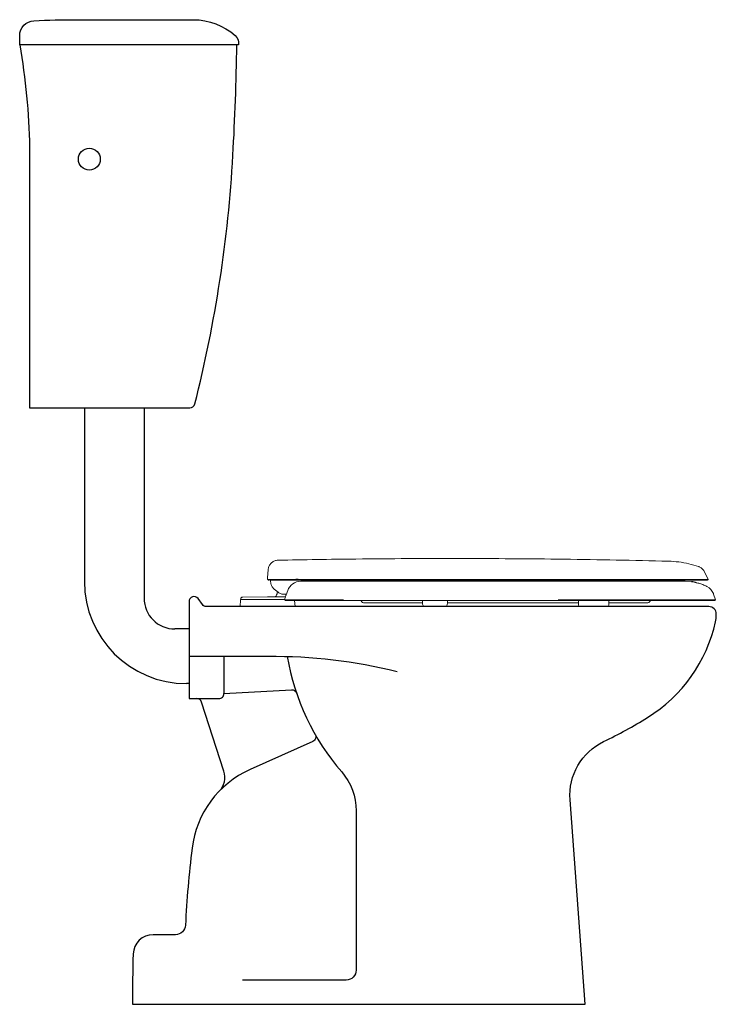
# Model space of a CAD drawing. Header units: millimetres. Extents: x 43.069 to 43.77, y 148.133 to 149.123.
import ezdxf

# ---------------------------------------------------------------- set-up
doc = ezdxf.new("R2010")
doc.units = ezdxf.units.MM
doc.layers.add('BLOCKS', color=3, linetype='Continuous')
doc.layers.add('SANINDUSA', color=3, linetype='Continuous')

# ---------------------------------------------------------------- blocks, each defined once
blk = doc.blocks.new('103011AL')
at = {"layer": 'BLOCKS'}
for p, q in [((0.065, 0.6), (0.065, 0.4253)), ((0.125, 0.6), (0.125, 0.40853)), ((0.17023, 0.3775), (0.15603, 0.3775)), ((0.17023, 0.3225), (0.1678, 0.3225))]:
    blk.add_line(p, q, dxfattribs=at)
for points in [[(0, 0.965), (0, 0.97429, -0.40036), (0.01429, 0.98927, -0.011883), (0.05716, 0.99029), (0.17464, 0.99029, -0.182719), (0.21662, 0.97442, -0.266333), (0.21981, 0.965), (0, 0.965, -0.036868), (0.01, 0.86201), (0.01, 0.6), (0.17112, 0.6, 0.34308), (0.17596, 0.60377, 0.048313), (0.21434, 0.85388, 0.009935), (0.21833, 0.965)], [(0.29697, 0.27149, -0.442616), (0.29467, 0.26445), (0.23155, 0.23612, 0.262898), (0.17322, 0.15691, 0.017474), (0.16658, 0.07949, -0.399449), (0.15659, 0.07), (0.13403, 0.07, 0.404367), (0.11404, 0.05067, 0.011395), (0.11348, 0), (0.56848, 0), (0.55321, 0.20576, -0.30827), (0.58701, 0.26426, 0.026557), (0.63118, 0.2885, 0.201978), (0.69951, 0.38478, 0.054711), (0.70023, 0.39129), (0.70023, 0.3925, 0.414214), (0.69273, 0.4), (0.18773, 0.4, -0.236068), (0.18373, 0.402), (0.17923, 0.408, 0.720759), (0.17023, 0.405), (0.17023, 0.3075), (0.20023, 0.3075, 0.414214), (0.20523, 0.3125), (0.27326, 0.31642, -0.337143), (0.27828, 0.31303)], [(0.17023, 0.35), (0.24978, 0.35, -0.06443), (0.37933, 0.33475)], [(0.26895, 0.34986, 0.136415), (0.32365, 0.23368, -0.179706), (0.3382, 0.19452), (0.3382, 0.03436, -0.414214), (0.3282, 0.02436), (0.22391, 0.02436)], [(0.20061, 0.2144, 0.276656), (0.20527, 0.23442), (0.1829, 0.30403, 0.325794), (0.17814, 0.3075)]]:
    blk.add_lwpolyline(points, format="xyb", dxfattribs=at)
blk.add_lwpolyline([(0.20523, 0.35), (0.20523, 0.3125)], dxfattribs=at)
blk.add_circle((0.07, 0.85), 0.011, dxfattribs=at)
for centre, radius in [((0.1678, 0.4253), 0.1028), ((0.15603, 0.40853), 0.03103)]:
    blk.add_arc(centre, radius, 180, 270, dxfattribs=at)

msp = doc.modelspace()

# ---------------------------------------------------------------- linework, layer by layer
at = {"layer": 'SANINDUSA', "linetype": 'Continuous', "lineweight": 15}
for p, q in [((43.31857, 148.56222), (43.31923, 148.56984)), ((43.31851, 148.56086), (43.31855, 148.56199)), ((43.31884, 148.56019), (43.31869, 148.56025)), ((43.31905, 148.56019), (43.31884, 148.56019)), ((43.3216, 148.56017), (43.31969, 148.56018)), ((43.32107, 148.55945), (43.36299, 148.55945)), ((43.33085, 148.56019), (43.32958, 148.56017)), ((43.34508, 148.56041), (43.34359, 148.56041)), ((43.35205, 148.55846), (43.36542, 148.55846)), ((43.36299, 148.55945), (43.75959, 148.55945)), ((43.73823, 148.55846), (43.36542, 148.55846)), ((43.74479, 148.55799), (43.73823, 148.55846)), ((43.76004, 148.55334), (43.76244, 148.55183)), ((43.32921, 148.54756), (43.32534, 148.55066)), ((43.32534, 148.55066), (43.32921, 148.54756)), ((43.33729, 148.54483), (43.3389, 148.54925)), ((43.76696, 148.54559), (43.76905, 148.53987)), ((43.2915, 148.53971), (43.29093, 148.53316)), ((43.29161, 148.5406), (43.29159, 148.54016)), ((43.31859, 148.54296), (43.29369, 148.54253)), ((43.32577, 148.54284), (43.31859, 148.54296)), ((43.33583, 148.54016), (43.31859, 148.54016)), ((43.33343, 148.54281), (43.32612, 148.54292)), ((43.33663, 148.54274), (43.33343, 148.54281)), ((43.33753, 148.53917), (43.39512, 148.53917)), ((43.34625, 148.53316), (43.34573, 148.53917)), ((43.39512, 148.53917), (43.43722, 148.53917)), ((43.47437, 148.53917), (43.47443, 148.53596)), ((43.49943, 148.53596), (43.49948, 148.53917)), ((43.52962, 148.53686), (43.52842, 148.53686)), ((43.53396, 148.53686), (43.52962, 148.53686)), ((43.63111, 148.53917), (43.63119, 148.53436)), ((43.66157, 148.53436), (43.66165, 148.53917)), ((43.7031, 148.53849), (43.70344, 148.53917)), ((43.29093, 148.53316), (43.34625, 148.53316))]:
    msp.add_line(p, q, dxfattribs=at)
at = {"layer": 'SANINDUSA', "linetype": 'Continuous', "lineweight": 15, "flags": 128}
for points in [[(43.7576, 148.56833), (43.75874, 148.5661), (43.76166, 148.56038)], [(43.51239, 148.56038), (43.48227, 148.56038), (43.4522, 148.56038), (43.42221, 148.56039), (43.39234, 148.56039), (43.36261, 148.56039), (43.36261, 148.56039), (43.36261, 148.56039), (43.36261, 148.56039), (43.36261, 148.56039), (43.36261, 148.56039)]]:
    msp.add_lwpolyline(points, dxfattribs=at)
at = {"layer": 'SANINDUSA', "linetype": 'Continuous', "lineweight": 15}
for centre, radius, start, end in [((43.35205, 148.54446), 0.014, 90, 160), ((43.31278, 148.55067), 0.01606, 334.57129, 350.53546), ((43.292, 148.53966), 0.0005, 135.91336, 175), ((43.65679, 148.53534), 0.00486, 331.08795, 348.36018)]:
    msp.add_arc(centre, radius, start, end, dxfattribs=at)
at = {"layer": 'SANINDUSA'}
msp.add_arc((43.72966, 148.47092), 0.08837, 76.74519, 80.14524, dxfattribs=at)
at = {"layer": 'SANINDUSA', "linetype": 'Continuous', "lineweight": 15}
msp.add_ellipse((43.41776, 148.56127), major_axis=(0.0701, 0.10576), ratio=0.513868, start_param=2.081753, end_param=2.092307, dxfattribs=at)
for points, knots in [([(43.32906, 148.57964), (43.32793, 148.5795), (43.32569, 148.57924), (43.32273, 148.57745), (43.32051, 148.57487), (43.31952, 148.57238), (43.31934, 148.57089), (43.31929, 148.57051)], [0, 0, 0, 0, 0.2304145, 0.4608289, 0.6912433, 0.9216579, 1, 1, 1, 1]), ([(43.32906, 148.57964), (43.35517, 148.5801), (43.41602, 148.58119), (43.47687, 148.58132), (43.51161, 148.5814)], [0, 0, 0, 0, 0.429168, 1, 1, 1, 1]), ([(43.72163, 148.5787), (43.68663, 148.57946), (43.61664, 148.581), (43.54662, 148.58126), (43.51161, 148.5814)], [0, 0, 0, 0, 0.499998, 1, 1, 1, 1]), ([(43.72165, 148.5787), (43.7251, 148.57851), (43.73198, 148.57812), (43.74214, 148.57629), (43.74868, 148.57426), (43.75194, 148.57325)], [0, 0, 0, 0, 0.335414, 0.668437, 1, 1, 1, 1]), ([(43.75755, 148.56844), (43.75724, 148.56896), (43.7566, 148.57003), (43.75495, 148.57174), (43.75329, 148.57277), (43.75209, 148.5732), (43.75194, 148.57325)], [0, 0, 0, 0, 0.242208, 0.493028, 0.937801, 1, 1, 1, 1]), ([(43.31929, 148.57051), (43.31929, 148.57049), (43.31929, 148.57045), (43.31925, 148.57007), (43.31923, 148.56984)], [0, 0, 0, 0, 0.393246, 1, 1, 1, 1]), ([(43.31869, 148.56025), (43.31862, 148.56036), (43.31854, 148.56049), (43.31852, 148.5608), (43.31851, 148.56086)], [0, 0, 0, 0, 0.796054, 1, 1, 1, 1]), ([(43.31869, 148.56025), (43.31876, 148.56019), (43.3189, 148.56006), (43.31905, 148.55996), (43.31913, 148.55991)], [0, 0, 0, 0, 0.491972, 1, 1, 1, 1]), ([(43.31969, 148.56018), (43.31955, 148.56018), (43.3194, 148.56019), (43.31921, 148.56019), (43.31921, 148.56019), (43.31921, 148.56019), (43.31921, 148.56019), (43.31921, 148.56019), (43.31919, 148.56019), (43.31913, 148.56019), (43.31908, 148.56019), (43.31905, 148.56019)], [0, 0, 0, 0, 0.708049, 0.708053, 0.708057, 0.708074, 0.708227, 0.709438, 0.719141, 0.796754, 1, 1, 1, 1]), ([(43.31913, 148.55991), (43.31921, 148.55986), (43.31937, 148.55976), (43.31954, 148.55969), (43.31963, 148.55965)], [0, 0, 0, 0, 0.500024, 1, 1, 1, 1]), ([(43.31965, 148.55965), (43.31969, 148.55963), (43.31976, 148.5596), (43.31985, 148.55958), (43.31991, 148.55956), (43.32002, 148.55953), (43.32011, 148.55951), (43.32019, 148.5595)], [0, 0, 0, 0, 0.273272, 0.410127, 0.470327, 0.575012, 1, 1, 1, 1]), ([(43.32071, 148.55945), (43.32063, 148.55945), (43.32045, 148.55945), (43.32029, 148.55948), (43.3202, 148.5595)], [0, 0, 0, 0, 0.5, 1, 1, 1, 1]), ([(43.32958, 148.56017), (43.32943, 148.56017), (43.32856, 148.56016), (43.32707, 148.56016), (43.32527, 148.56016), (43.32375, 148.56017), (43.32258, 148.56017), (43.32192, 148.56017), (43.32163, 148.56017), (43.3216, 148.56017)], [0, 0, 0, 0, 0.045122, 0.252445, 0.460002, 0.667927, 0.845737, 0.982873, 1, 1, 1, 1]), ([(43.32173, 148.55947), (43.32168, 148.55857), (43.32155, 148.55655), (43.3227, 148.55353), (43.32421, 148.5516), (43.3252, 148.55077), (43.32534, 148.55066)], [0, 0, 0, 0, 0.270384, 0.608747, 0.947102, 1, 1, 1, 1]), ([(43.33591, 148.56031), (43.3358, 148.56031), (43.33501, 148.56029), (43.33374, 148.56025), (43.33217, 148.56021), (43.33129, 148.56019), (43.33085, 148.56019)], [0, 0, 0, 0, 0.0614915, 0.4386395, 0.7195054, 1, 1, 1, 1]), ([(43.34359, 148.56041), (43.34224, 148.5604), (43.33953, 148.56039), (43.33712, 148.56034), (43.33591, 148.56031)], [0, 0, 0, 0, 0.498805, 1, 1, 1, 1]), ([(43.34801, 148.56042), (43.3477, 148.56042), (43.34671, 148.56042), (43.34574, 148.56041), (43.34508, 148.56041)], [0, 0, 0, 0, 0.313807, 1, 1, 1, 1]), ([(43.36261, 148.56039), (43.36261, 148.56039), (43.3626, 148.56039), (43.36251, 148.56039), (43.36183, 148.56039), (43.35896, 148.56039), (43.35404, 148.56041), (43.35002, 148.56041), (43.34801, 148.56042)], [0, 0, 0, 0, 0.000022, 0.001867, 0.016621, 0.134411, 0.567993, 1, 1, 1, 1]), ([(43.61917, 148.56038), (43.61069, 148.56038), (43.59375, 148.56038), (43.56819, 148.56038), (43.54576, 148.56038), (43.53081, 148.56038), (43.52336, 148.56038), (43.52021, 148.56038), (43.51655, 148.56038), (43.51395, 148.56038), (43.51239, 148.56038)], [0, 0, 0, 0, 0.239596, 0.479108, 0.718615, 0.868268, 0.897671, 0.927076, 0.956483, 1, 1, 1, 1]), ([(43.76166, 148.56038), (43.76155, 148.56038), (43.76135, 148.56038), (43.7597, 148.56038), (43.75712, 148.56038), (43.75355, 148.56038), (43.74905, 148.56038), (43.74365, 148.56038), (43.7374, 148.56038), (43.73033, 148.56038), (43.72248, 148.56038), (43.71389, 148.56038), (43.70459, 148.56038), (43.69462, 148.56038), (43.68403, 148.56038), (43.67285, 148.56038), (43.66111, 148.56038), (43.65035, 148.56038), (43.64076, 148.56038), (43.63473, 148.56038), (43.63086, 148.56038), (43.62921, 148.56038), (43.62755, 148.56038), (43.62589, 148.56038), (43.62421, 148.56038), (43.62254, 148.56038), (43.62086, 148.56038), (43.61973, 148.56038), (43.61917, 148.56038)], [0, 0, 0, 0, 0.056646, 0.112527, 0.167788, 0.222555, 0.276936, 0.331027, 0.384909, 0.438655, 0.492329, 0.545995, 0.599713, 0.653547, 0.707569, 0.761857, 0.8165, 0.871606, 0.907176, 0.94302, 0.950097, 0.957186, 0.964288, 0.971403, 0.978531, 0.985674, 0.99283, 1, 1, 1, 1]), ([(43.76004, 148.55334), (43.75875, 148.55394), (43.75617, 148.55512), (43.75279, 148.55636), (43.75066, 148.55679), (43.74992, 148.55694)], [0, 0, 0, 0, 0.394352, 0.791704, 1, 1, 1, 1]), ([(43.75959, 148.55945), (43.75969, 148.55945), (43.75989, 148.55945), (43.76008, 148.55949), (43.76017, 148.55951)], [0, 0, 0, 0, 0.500005, 1, 1, 1, 1]), ([(43.76017, 148.55951), (43.76025, 148.55953), (43.76044, 148.55957), (43.76062, 148.55965), (43.76073, 148.55969)], [0, 0, 0, 0, 0.399708, 1, 1, 1, 1]), ([(43.76073, 148.55969), (43.7608, 148.55972), (43.76097, 148.55981), (43.76113, 148.55992), (43.76123, 148.55999)], [0, 0, 0, 0, 0.399722, 1, 1, 1, 1]), ([(43.76123, 148.55999), (43.76135, 148.56009), (43.76151, 148.56021), (43.76164, 148.56036), (43.76166, 148.56038)], [0, 0, 0, 0, 0.837575, 1, 1, 1, 1]), ([(43.32612, 148.54292), (43.32626, 148.54294), (43.32653, 148.54296), (43.32689, 148.54317), (43.32712, 148.54342), (43.32721, 148.54361), (43.32724, 148.54367)], [0, 0, 0, 0, 0.283693, 0.567388, 0.851485, 1, 1, 1, 1]), ([(43.33546, 148.54536), (43.33465, 148.54542), (43.33323, 148.54552), (43.33144, 148.54616), (43.33018, 148.54684), (43.32947, 148.54735), (43.32921, 148.54756), (43.32921, 148.54756)], [0, 0, 0, 0, 0.339931, 0.591749, 0.850608, 0.997294, 1, 1, 1, 1]), ([(43.33748, 148.54536), (43.33746, 148.54536), (43.33742, 148.54536), (43.33707, 148.54536), (43.33656, 148.54536), (43.33601, 148.54536), (43.33564, 148.54536), (43.33553, 148.54536)], [0, 0, 0, 0, 0.210353, 0.420346, 0.640695, 0.886819, 1, 1, 1, 1]), ([(43.33608, 148.54097), (43.33625, 148.54152), (43.3366, 148.54262), (43.337, 148.54396), (43.33719, 148.54453), (43.33729, 148.54483)], [0, 0, 0, 0, 0.317012, 0.643145, 1, 1, 1, 1]), ([(43.76244, 148.55183), (43.76307, 148.55128), (43.76428, 148.55023), (43.76572, 148.54828), (43.76654, 148.54671), (43.76689, 148.54578), (43.76696, 148.54559)], [0, 0, 0, 0, 0.318966, 0.617276, 0.924236, 1, 1, 1, 1]), ([(43.31859, 148.54016), (43.31822, 148.54016), (43.31747, 148.54016), (43.31612, 148.54016), (43.31456, 148.54016), (43.31293, 148.54016), (43.31119, 148.54016), (43.30951, 148.54016), (43.3079, 148.54016), (43.30675, 148.54016), (43.30568, 148.54016), (43.30455, 148.54016), (43.30324, 148.54016), (43.30193, 148.54016), (43.30068, 148.54016), (43.29967, 148.54016), (43.2988, 148.54016), (43.29793, 148.54016), (43.29708, 148.54016), (43.2964, 148.54016), (43.29581, 148.54016), (43.2952, 148.54016), (43.29452, 148.54016), (43.29391, 148.54016), (43.29342, 148.54016), (43.29296, 148.54016), (43.2925, 148.54016), (43.29207, 148.54016), (43.29179, 148.54016), (43.29166, 148.54016), (43.2916, 148.54016), (43.2916, 148.54016), (43.2916, 148.54016)], [0, 0, 0, 0, 0.02652, 0.053031, 0.09543, 0.137824, 0.169649, 0.222624, 0.261717, 0.29284, 0.312023, 0.346535, 0.384888, 0.423222, 0.461594, 0.499983, 0.520833, 0.550011, 0.591677, 0.616678, 0.633344, 0.666672, 0.700001, 0.733327, 0.766653, 0.790455, 0.828548, 0.875983, 0.923873, 0.952312, 0.976147, 1, 1, 1, 1]), ([(43.29354, 148.54253), (43.29329, 148.5425), (43.29279, 148.54243), (43.29216, 148.54198), (43.29172, 148.54135), (43.29165, 148.54085), (43.29161, 148.5406)], [0, 0, 0, 0, 0.25, 0.5, 0.75, 1, 1, 1, 1]), ([(43.29354, 148.54253), (43.29329, 148.5425), (43.29279, 148.54243), (43.29216, 148.54198), (43.29172, 148.54135), (43.29165, 148.54085), (43.29161, 148.5406)], [0, 0, 0, 0, 0.25, 0.5, 0.75, 1, 1, 1, 1]), ([(43.33572, 148.53981), (43.33573, 148.53981), (43.33593, 148.53979), (43.33656, 148.53977), (43.33815, 148.53977), (43.3404, 148.53978), (43.34333, 148.5398), (43.34688, 148.53982), (43.3511, 148.53983), (43.356, 148.53982), (43.36154, 148.53981), (43.36754, 148.53979), (43.37394, 148.53977), (43.38063, 148.53976), (43.38767, 148.53978), (43.39251, 148.53983), (43.39499, 148.53986)], [0, 0, 0, 0, 0.003559, 0.077598, 0.151822, 0.225844, 0.299987, 0.374337, 0.448472, 0.52684, 0.605464, 0.683839, 0.761764, 0.839929, 0.917875, 1, 1, 1, 1]), ([(43.3358, 148.53975), (43.33577, 148.53977), (43.33575, 148.53979), (43.33573, 148.53981), (43.33572, 148.53981)], [0, 0, 0, 0, 0.851007, 1, 1, 1, 1]), ([(43.3358, 148.53975), (43.33609, 148.53957), (43.33664, 148.53923), (43.33725, 148.53917), (43.33753, 148.53917), (43.33753, 148.53917)], [0, 0, 0, 0, 0.533866, 0.995708, 1, 1, 1, 1]), ([(43.41289, 148.53849), (43.41288, 148.53851), (43.41278, 148.53875), (43.41264, 148.53896), (43.4125, 148.53917)], [0, 0, 0, 0, 0.061861, 1, 1, 1, 1]), ([(43.41537, 148.53686), (43.41506, 148.53689), (43.41445, 148.53695), (43.41365, 148.53742), (43.41314, 148.53798), (43.41295, 148.53837), (43.41289, 148.53849)], [0, 0, 0, 0, 0.289787, 0.579576, 0.869364, 1, 1, 1, 1]), ([(43.45733, 148.53686), (43.45515, 148.53686), (43.45078, 148.53686), (43.44472, 148.53686), (43.43909, 148.53686), (43.43399, 148.53686), (43.4295, 148.53686), (43.42557, 148.53686), (43.42223, 148.53686), (43.41962, 148.53686), (43.41769, 148.53686), (43.41636, 148.53686), (43.41552, 148.53686), (43.41542, 148.53686), (43.41537, 148.53686)], [0, 0, 0, 0, 0.085349, 0.170699, 0.258142, 0.345585, 0.430936, 0.516286, 0.603738, 0.69119, 0.767644, 0.844099, 0.922049, 1, 1, 1, 1]), ([(43.43722, 148.53917), (43.44835, 148.53917), (43.47061, 148.53917), (43.50406, 148.53917), (43.53753, 148.53917), (43.57095, 148.53917), (43.5972, 148.53917), (43.61626, 148.53917), (43.62813, 148.53917), (43.63987, 148.53917), (43.65139, 148.53917), (43.66357, 148.53917), (43.67624, 148.53917), (43.68924, 148.53917), (43.70153, 148.53917), (43.71287, 148.53917), (43.7232, 148.53917), (43.7325, 148.53917), (43.74083, 148.53917), (43.74811, 148.53917), (43.75427, 148.53917), (43.75929, 148.53917), (43.76315, 148.53917), (43.76565, 148.53917), (43.76706, 148.53917), (43.76722, 148.53917), (43.76731, 148.53917)], [0, 0, 0, 0, 0.077897, 0.155854, 0.233837, 0.311804, 0.389711, 0.417704, 0.445788, 0.473872, 0.501897, 0.529842, 0.564999, 0.600291, 0.635584, 0.670743, 0.704786, 0.73895, 0.773117, 0.807162, 0.841171, 0.875301, 0.909433, 0.943443, 0.971722, 1, 1, 1, 1]), ([(43.47441, 148.53686), (43.47423, 148.53686), (43.47107, 148.53686), (43.46528, 148.53686), (43.45998, 148.53686), (43.45733, 148.53686)], [0, 0, 0, 0, 0.029399, 0.5147, 1, 1, 1, 1]), ([(43.47443, 148.53596), (43.47448, 148.53555), (43.4746, 148.53472), (43.47503, 148.53377), (43.47542, 148.53328), (43.47571, 148.53299)], [0, 0, 0, 0, 0.3811774, 0.7623294, 0.9165646, 0.9165646, 0.9165646, 0.9165646]), ([(43.4981, 148.53299), (43.49819, 148.53309), (43.4984, 148.53334), (43.49883, 148.53395), (43.49925, 148.53488), (43.49935, 148.53557), (43.49941, 148.53596)], [0.2077038, 0.2077038, 0.2077038, 0.2077038, 0.2794572, 0.3892216, 0.6587202, 1, 1, 1, 1]), ([(43.52842, 148.53686), (43.52534, 148.53686), (43.51917, 148.53686), (43.50989, 148.53686), (43.50329, 148.53686), (43.49984, 148.53686), (43.49944, 148.53686)], [0, 0, 0, 0, 0.3159491, 0.6318966, 0.9570432, 1, 1, 1, 1]), ([(43.60406, 148.53686), (43.59804, 148.53686), (43.586, 148.53686), (43.56264, 148.53686), (43.54528, 148.53686), (43.53396, 148.53686)], [0, 0, 0, 0, 0.25817, 0.516437, 1, 1, 1, 1]), ([(43.63115, 148.53686), (43.62963, 148.53686), (43.62454, 148.53686), (43.61546, 148.53686), (43.60786, 148.53686), (43.60406, 148.53686)], [0, 0, 0, 0, 0.175694, 0.588405, 1, 1, 1, 1]), ([(43.61073, 148.53987), (43.61239, 148.53987), (43.61737, 148.53987), (43.62562, 148.53987), (43.63696, 148.53987), (43.64965, 148.53987), (43.66346, 148.53987), (43.67679, 148.53987), (43.68951, 148.53987), (43.70154, 148.53987), (43.71282, 148.53987), (43.72327, 148.53987), (43.73279, 148.53987), (43.7413, 148.53987), (43.74877, 148.53987), (43.75516, 148.53987), (43.7603, 148.53987), (43.76422, 148.53987), (43.76697, 148.53987), (43.76872, 148.53987), (43.76894, 148.53987), (43.76905, 148.53987)], [0, 0, 0, 0, 0.019364, 0.058168, 0.096972, 0.154083, 0.211397, 0.268712, 0.325822, 0.382925, 0.440233, 0.49754, 0.554643, 0.611745, 0.669051, 0.726357, 0.783458, 0.837507, 0.891729, 0.945951, 1, 1, 1, 1]), ([(43.70063, 148.53686), (43.70057, 148.53686), (43.70045, 148.53686), (43.69933, 148.53686), (43.69709, 148.53686), (43.69328, 148.53686), (43.68823, 148.53686), (43.68197, 148.53686), (43.67456, 148.53686), (43.66774, 148.53686), (43.66311, 148.53686), (43.66161, 148.53686)], [0, 0, 0, 0, 0.086784, 0.173569, 0.301032, 0.428902, 0.556367, 0.683791, 0.811621, 0.939045, 1, 1, 1, 1]), ([(43.7031, 148.53849), (43.70296, 148.53822), (43.70266, 148.53769), (43.70191, 148.53714), (43.7012, 148.53689), (43.70076, 148.53687), (43.70063, 148.53686)], [0, 0, 0, 0, 0.290342, 0.580677, 0.87102, 1, 1, 1, 1]), ([(43.76905, 148.53987), (43.76891, 148.53976), (43.76857, 148.53946), (43.76796, 148.53921), (43.76749, 148.53918), (43.76731, 148.53917)], [0, 0, 0, 0, 0.274554, 0.712159, 1, 1, 1, 1])]:
    msp.add_open_spline(points, degree=3, knots=knots, dxfattribs=at)
msp.add_open_spline([(43.63119, 148.53436), (43.6313, 148.53389), (43.6314, 148.53342), (43.63159, 148.53299)], degree=3, dxfattribs=at)

# ---------------------------------------------------------------- block references
msp.add_blockref('103011AL', (43.06946, 148.13299))

doc.saveas('drawing.dxf')
